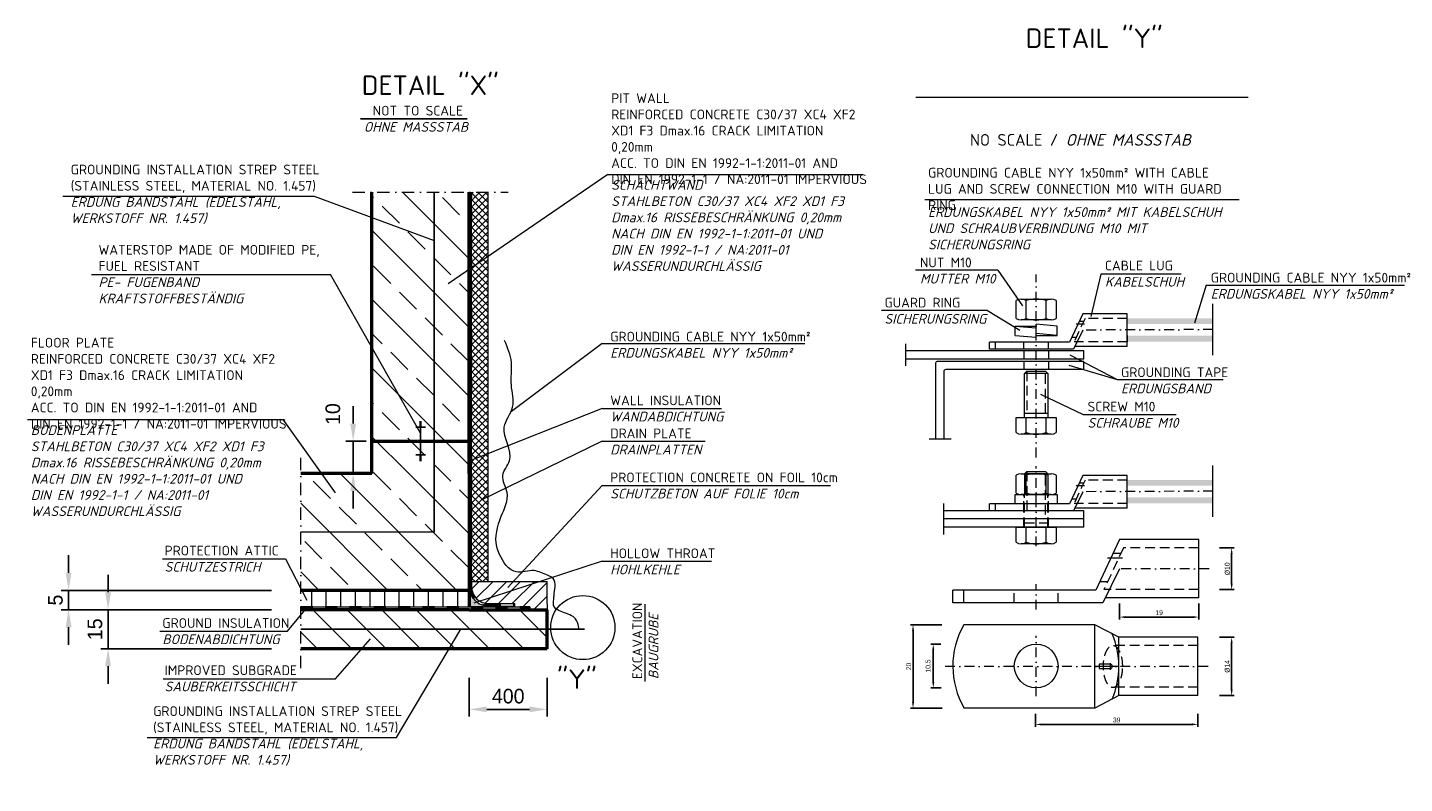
# Model space of a CAD drawing. Header units: millimetres. Extents: x -74592 to 26668, y -531 to 21180.
# Tile 10 of 27: x 2480 to 9552, y 14603 to 18488. Entities that reach past the tile are written whole.
import ezdxf

# ---------------------------------------------------------------- set-up
doc = ezdxf.new("R2010")
doc.units = ezdxf.units.MM
for name, pattern in [('HIDDEN', [0.375, 0.25, -0.125]), ('STRICHPUNKT', [25.4, 12.7, -6.35, 0, -6.35]), ('STRICHPUNKT2', [0.5, 0.25, -0.125, 0, -0.125]), ('VERDECKT2', [0.1875, 0.125, -0.0625]), ('WJF-UNSICHTBAR', [0.25, 0.125, -0.125])]:
    doc.linetypes.add(name, pattern=pattern)
for name, color, linetype, lineweight in [('HO1N2-D50', 4, 'Continuous', 18), ('P------T2', 7, 'Continuous', 18), ('P------T7', 7, 'Continuous', 18), ('P-BS----Bem', 7, 'Continuous', 18), ('P-BSWANF', 7, 'Continuous', 18), ('P-DABDICHTUNG', 7, 'Continuous', 18), ('P-DERDUNG', 7, 'Continuous', 18), ('verz. Bandstahl 30x3_5mm im Beton', 5, 'GRENZE1', 35)]:
    doc.layers.add(name, color=color, linetype=linetype, lineweight=lineweight)
doc.linetypes.add('GRENZE1', pattern='A,6.35,-2.54,[133,ltypeshp.shx,S=2.54,R=0,X=-2.54,Y=0],-2.54,25.4', length=36.83)
doc.dimstyles.new('Kopie von ISO-25', dxfattribs={"dimscale": 20, "dimtxt": 2.5, "dimasz": 3, "dimexe": 1.25, "dimexo": 0.625, "dimgap": 1, "dimtad": 1, "dimtxsty": 'Standard', "dimcen": 2.5, "dimadec": 0, "dimazin": 0, "dimtfac": 1, "dimtmove": 0, "dimatfit": 1, "dimfxl": 0, "dimarcsym": 0})
pattern_1 = [(135, (2312.05, 7007.75), (-176.7767, -176.7767), []), (135, (2312.05, 7184.53), (-176.7767, -176.7767), [125, -62.5])]

# ---------------------------------------------------------------- blocks, each defined once
blk = doc.blocks.new('*D31')
at = {"layer": 'DEFPOINTS', "color": 0, "ltscale": 200, "transparency": 16777216}
for p in [(8088.3, 15534.5), (8495, 15534.5), (8495, 15458.4)]:
    blk.add_point(p, dxfattribs=at)
at = {"layer": 'P-DERDUNG', "color": 0, "lineweight": -2, "ltscale": 200, "transparency": 16777216}
for p, q in [((8088.3, 15528.2), (8088.3, 15445.9)), ((8495, 15528.2), (8495, 15445.9)), ((8118.3, 15458.4), (8465, 15458.4))]:
    blk.add_line(p, q, dxfattribs=at)
at = {"layer": 'P-DERDUNG', "color": 0, "ltscale": 200, "transparency": 16777216}
for points in [[(8118.3, 15463.4), (8118.3, 15453.4), (8088.3, 15458.4)], [(8465, 15463.4), (8465, 15453.4), (8495, 15458.4)]]:
    blk.add_solid(points, dxfattribs=at)
at = {"layer": 'P-DERDUNG', "color": 0, "ltscale": 200, "transparency": 16777216, "insert": (8291.7, 15480.9), "char_height": 25, "attachment_point": 5}
blk.add_mtext('19', dxfattribs=at)
blk = doc.blocks.new('*D32')
at = {"layer": 'DEFPOINTS', "color": 0, "ltscale": 200, "transparency": 16777216}
for p in [(7656.2, 14967.6), (8491.2, 14967.6), (8491.2, 14906.9)]:
    blk.add_point(p, dxfattribs=at)
at = {"layer": 'P-DERDUNG', "color": 0, "lineweight": -2, "ltscale": 200, "transparency": 16777216}
for p, q in [((7656.2, 14961.3), (7656.2, 14894.4)), ((8491.2, 14961.3), (8491.2, 14894.4)), ((7686.2, 14906.9), (8461.2, 14906.9))]:
    blk.add_line(p, q, dxfattribs=at)
at = {"layer": 'P-DERDUNG', "color": 0, "ltscale": 200, "transparency": 16777216}
for points in [[(7686.2, 14911.9), (7686.2, 14901.9), (7656.2, 14906.9)], [(8461.2, 14911.9), (8461.2, 14901.9), (8491.2, 14906.9)]]:
    blk.add_solid(points, dxfattribs=at)
at = {"layer": 'P-DERDUNG', "color": 0, "ltscale": 200, "transparency": 16777216, "insert": (8073.7, 14929.4), "char_height": 25, "attachment_point": 5}
blk.add_mtext('39', dxfattribs=at)
blk = doc.blocks.new('*D33')
at = {"layer": 'DEFPOINTS', "color": 0, "ltscale": 200, "transparency": 16777216}
for p in [(7027.6, 15419), (7181.7, 15419), (7182.8, 14990.8)]:
    blk.add_point(p, dxfattribs=at)
at = {"layer": 'P-DERDUNG', "color": 0, "lineweight": -2, "ltscale": 200, "transparency": 16777216}
for p, q in [((7175.4, 15419), (7015.1, 15419)), ((7027.6, 15020.8), (7027.6, 15389)), ((7176.6, 14990.8), (7015.1, 14990.8))]:
    blk.add_line(p, q, dxfattribs=at)
at = {"layer": 'P-DERDUNG', "color": 0, "ltscale": 200, "transparency": 16777216}
for points in [[(7022.6, 15389), (7032.6, 15389), (7027.6, 15419)], [(7022.6, 15020.8), (7032.6, 15020.8), (7027.6, 14990.8)]]:
    blk.add_solid(points, dxfattribs=at)
at = {"layer": 'P-DERDUNG', "color": 0, "ltscale": 200, "transparency": 16777216, "insert": (7005.1, 15204.9), "char_height": 25, "attachment_point": 5, "rotation": 90}
blk.add_mtext('20', dxfattribs=at)
blk = doc.blocks.new('*D34')
at = {"layer": 'DEFPOINTS', "color": 0, "ltscale": 200, "transparency": 16777216}
for p in [(7131.6, 15319.3), (7176.2, 15319.3), (7178.9, 15094.5)]:
    blk.add_point(p, dxfattribs=at)
at = {"layer": 'P-DERDUNG', "color": 0, "lineweight": -2, "ltscale": 200, "transparency": 16777216}
for p, q in [((7169.9, 15319.3), (7119.1, 15319.3)), ((7131.6, 15124.5), (7131.6, 15289.3)), ((7172.6, 15094.5), (7119.1, 15094.5))]:
    blk.add_line(p, q, dxfattribs=at)
at = {"layer": 'P-DERDUNG', "color": 0, "ltscale": 200, "transparency": 16777216}
for points in [[(7126.6, 15289.3), (7136.6, 15289.3), (7131.6, 15319.3)], [(7126.6, 15124.5), (7136.6, 15124.5), (7131.6, 15094.5)]]:
    blk.add_solid(points, dxfattribs=at)
at = {"layer": 'P-DERDUNG', "color": 0, "ltscale": 200, "transparency": 16777216, "insert": (7107, 15206.9), "char_height": 25, "attachment_point": 5, "rotation": 90}
blk.add_mtext('10,5', dxfattribs=at)
blk = doc.blocks.new('*D35')
at = {"layer": 'DEFPOINTS', "color": 0, "ltscale": 200, "transparency": 16777216}
for p in [(8595.1, 15813.6), (8664.2, 15813.6), (8595.1, 15599.5)]:
    blk.add_point(p, dxfattribs=at)
at = {"layer": 'P-DERDUNG', "color": 0, "lineweight": -2, "ltscale": 200, "transparency": 16777216}
for p, q in [((8601.4, 15813.6), (8676.7, 15813.6)), ((8664.2, 15629.5), (8664.2, 15783.6)), ((8601.4, 15599.5), (8676.7, 15599.5))]:
    blk.add_line(p, q, dxfattribs=at)
at = {"layer": 'P-DERDUNG', "color": 0, "ltscale": 200, "transparency": 16777216}
for points in [[(8659.2, 15783.6), (8669.2, 15783.6), (8664.2, 15813.6)], [(8659.2, 15629.5), (8669.2, 15629.5), (8664.2, 15599.5)]]:
    blk.add_solid(points, dxfattribs=at)
at = {"layer": 'P-DERDUNG', "color": 0, "ltscale": 200, "transparency": 16777216, "insert": (8641.7, 15706.5), "char_height": 25, "attachment_point": 5, "rotation": 90}
blk.add_mtext('Ø10', dxfattribs=at)
blk = doc.blocks.new('*D36')
at = {"layer": 'DEFPOINTS', "color": 0, "ltscale": 200, "transparency": 16777216}
for p in [(8595.1, 15354.7), (8664.2, 15354.7), (8595.1, 15055)]:
    blk.add_point(p, dxfattribs=at)
at = {"layer": 'P-DERDUNG', "color": 0, "lineweight": -2, "ltscale": 200, "transparency": 16777216}
for p, q in [((8601.4, 15354.7), (8676.7, 15354.7)), ((8664.2, 15085), (8664.2, 15324.7)), ((8601.4, 15055), (8676.7, 15055))]:
    blk.add_line(p, q, dxfattribs=at)
at = {"layer": 'P-DERDUNG', "color": 0, "ltscale": 200, "transparency": 16777216}
for points in [[(8659.2, 15324.7), (8669.2, 15324.7), (8664.2, 15354.7)], [(8659.2, 15085), (8669.2, 15085), (8664.2, 15055)]]:
    blk.add_solid(points, dxfattribs=at)
at = {"layer": 'P-DERDUNG', "color": 0, "ltscale": 200, "transparency": 16777216, "insert": (8641.7, 15204.9), "char_height": 25, "attachment_point": 5, "rotation": 90}
blk.add_mtext('Ø14', dxfattribs=at)
blk = doc.blocks.new('*D37')
at = {"layer": 'DEFPOINTS', "color": 0, "transparency": 16777216}
for p in [(4748.4, 15295.8), (5148.4, 15295.8), (5148.4, 14984.3)]:
    blk.add_point(p, dxfattribs=at)
at = {"layer": 'P-BS----Bem', "color": 0, "lineweight": -2, "transparency": 16777216}
for p, q in [((4748.4, 15145.8), (4748.4, 14946.8)), ((5148.4, 15145.8), (5148.4, 14946.8)), ((4838.4, 14984.3), (5058.4, 14984.3))]:
    blk.add_line(p, q, dxfattribs=at)
at = {"layer": 'P-BS----Bem', "color": 0, "transparency": 16777216}
for points in [[(4838.4, 14999.3), (4838.4, 14969.3), (4748.4, 14984.3)], [(5058.4, 14999.3), (5058.4, 14969.3), (5148.4, 14984.3)]]:
    blk.add_solid(points, dxfattribs=at)
at = {"layer": 'P-BS----Bem', "color": 0, "transparency": 16777216, "insert": (4948.4, 15051.8), "char_height": 75, "attachment_point": 5}
blk.add_mtext('400', dxfattribs=at)
blk = doc.blocks.new('*D38')
at = {"layer": 'DEFPOINTS', "color": 0, "transparency": 16777216}
for p in [(2690.5, 15595.8), (3882.5, 15595.8), (3882.5, 15495.8)]:
    blk.add_point(p, dxfattribs=at)
at = {"layer": 'P-BS----Bem', "color": 0, "lineweight": -2, "transparency": 16777216}
for p, q in [((2690.5, 15685.8), (2690.5, 15775.8)), ((3732.5, 15595.8), (2653, 15595.8)), ((2690.5, 15495.8), (2690.5, 15595.8)), ((3732.5, 15495.8), (2653, 15495.8)), ((2690.5, 15405.8), (2690.5, 15315.8))]:
    blk.add_line(p, q, dxfattribs=at)
at = {"layer": 'P-BS----Bem', "color": 0, "transparency": 16777216}
for points in [[(2675.5, 15685.8), (2705.5, 15685.8), (2690.5, 15595.8)], [(2675.5, 15405.8), (2705.5, 15405.8), (2690.5, 15495.8)]]:
    blk.add_solid(points, dxfattribs=at)
at = {"layer": 'P-BS----Bem', "color": 0, "transparency": 16777216, "insert": (2623, 15545.8), "char_height": 75, "attachment_point": 5, "rotation": 90}
blk.add_mtext('5', dxfattribs=at)
blk = doc.blocks.new('*D39')
at = {"layer": 'DEFPOINTS', "color": 0, "transparency": 16777216}
for p in [(2893.4, 15495.8), (3077.7, 15495.8), (3882.5, 15295.8)]:
    blk.add_point(p, dxfattribs=at)
at = {"layer": 'P-BS----Bem', "color": 0, "lineweight": -2, "transparency": 16777216}
for p, q in [((2893.4, 15585.8), (2893.4, 15675.8)), ((2927.7, 15495.8), (2855.9, 15495.8)), ((2893.4, 15295.8), (2893.4, 15495.8)), ((3732.5, 15295.8), (2855.9, 15295.8)), ((2893.4, 15205.8), (2893.4, 15115.8))]:
    blk.add_line(p, q, dxfattribs=at)
at = {"layer": 'P-BS----Bem', "color": 0, "transparency": 16777216}
for points in [[(2878.4, 15585.8), (2908.4, 15585.8), (2893.4, 15495.8)], [(2878.4, 15205.8), (2908.4, 15205.8), (2893.4, 15295.8)]]:
    blk.add_solid(points, dxfattribs=at)
at = {"layer": 'P-BS----Bem', "color": 0, "transparency": 16777216, "insert": (2825.9, 15395.8), "char_height": 75, "attachment_point": 5, "rotation": 90}
blk.add_mtext('15', dxfattribs=at)
blk = doc.blocks.new('*D40')
at = {"layer": 'DEFPOINTS', "color": 0, "transparency": 16777216}
for p in [(4152.1, 16362.8), (4248.4, 16362.8), (4248.4, 16195.8)]:
    blk.add_point(p, dxfattribs=at)
at = {"layer": 'P-BS----Bem', "color": 0, "lineweight": -2, "transparency": 16777216}
for p, q in [((4152.1, 16452.8), (4152.1, 16542.8)), ((4218.4, 16362.8), (4114.6, 16362.8)), ((4152.1, 16195.8), (4152.1, 16362.8)), ((4218.4, 16195.8), (4114.6, 16195.8)), ((4152.1, 16105.8), (4152.1, 16015.8))]:
    blk.add_line(p, q, dxfattribs=at)
at = {"layer": 'P-BS----Bem', "color": 0, "transparency": 16777216}
for points in [[(4137.1, 16452.8), (4167.1, 16452.8), (4152.1, 16362.8)], [(4137.1, 16105.8), (4167.1, 16105.8), (4152.1, 16195.8)]]:
    blk.add_solid(points, dxfattribs=at)
at = {"layer": 'P-BS----Bem', "color": 0, "transparency": 16777216, "insert": (4048, 16501.6), "char_height": 75, "attachment_point": 5, "rotation": 90}
blk.add_mtext('10', dxfattribs=at)

msp = doc.modelspace()

# ---------------------------------------------------------------- hatches: boundary and pattern name
at = {"lineweight": 0}
h = msp.add_hatch(dxfattribs=at)
h.set_pattern_fill('AR-CONC', color=256)
h.set_pattern_definition([(50, (4918.3236, 15563.5495), (7.1726, -0.62752), [0.75, -8.25]), (355, (4918.3236, 15563.5495), (-1.3875, 7.52192), [0.6, -6.6]), (100.4514, (4918.921, 15563.497), (5.7851, 6.8944), [0.6374, -7.01142]), (46.184, (4918.324, 15565.5495), (10.6724, -1.6552), [1.125, -12.375]), (96.6356, (4919.213, 15565.412), (9.3466, 9.7412), [0.9561, -10.51714]), (351.184, (4918.324, 15565.55), (9.3466, 9.7412), [0.9, -9.9]), (21, (4919.3236, 15565.0495), (5.96907, -4.02619), [0.75, -8.25]), (326, (4919.3236, 15565.0495), (2.43315, 7.2515), [0.6, -6.6]), (71.4514, (4919.821, 15564.714), (8.40222, 3.2253), [0.6374, -7.01142]), (37.5, (4918.3236, 15563.5495), (0.1216, 3.32894), [0, -6.52, 0, -6.7, 0, -6.625]), (7.5, (4918.3236, 15563.5495), (2.630695, 3.94412), [0, -3.82, 0, -6.37, 0, -2.525]), (327.5, (4916.0936, 15563.5495), (5.338224, -0.22555), [0, -2.5, 0, -7.8, 0, -10.35]), (317.5, (4915.0936, 15563.5495), (5.83186, 1.00105), [0, -3.25, 0, -5.18, 0, -7.35])])
edge = h.paths.add_edge_path()
edge.add_line((4902.04207, 15511.84962), (4848.39184, 15515.24945))
edge.add_arc((4848.39184, 15615.24945), 100, 180, 270, ccw=False)
edge.add_line((4748.39184, 15615.24945), (4748.39184, 15511.84962))
edge.add_line((4748.39184, 15511.84962), (4902.04207, 15511.84962))
at = {"layer": 'P-BSWANF', "lineweight": 5}
h = msp.add_hatch(dxfattribs=at)
h.set_pattern_fill('ANSI33', scale=1000, angle=90, style=0)
h.set_pattern_definition(pattern_1)
h.paths.add_polyline_path([(4748.39184, 17642.37716), (4248.39184, 17642.37716), (4248.39184, 16195.84962), (4748.39184, 16195.84962)])
h = msp.add_hatch(dxfattribs=at)
h.set_pattern_fill('ANSI33', scale=1000, angle=90, style=0)
h.set_pattern_definition(pattern_1)
h.paths.add_polyline_path([(3882.49412, 16195.84962), (3882.49412, 15595.84962), (4748.39184, 15595.84962), (4748.39184, 16195.84962)])
at = {"layer": 'P-DABDICHTUNG', "lineweight": 5}
h = msp.add_hatch(dxfattribs=at)
h.set_pattern_fill('ANSI37', scale=200, style=0)
h.set_pattern_definition([(45, (-3351.51, 14790.938), (-17.67767, 17.67767), []), (135, (-3351.51, 14790.938), (-17.67767, -17.67767), [])])
h.paths.add_polyline_path([(4844.53984, 17642.37716), (4760.53984, 17642.37716), (4760.53984, 16266.04857), (4844.53984, 16299.32233)])
h.paths.add_polyline_path([(4844.53984, 16299.32233), (4760.53984, 16266.04857), (4760.53984, 15641.19891), (4844.53984, 15641.19891)])
h = msp.add_hatch(dxfattribs=at)
h.set_pattern_fill('ANSI31', scale=400, style=0)
h.set_pattern_definition([(45, (-10461.086, 13815.283), (-35.35534, 35.35534), [])])
edge = h.paths.add_edge_path()
edge.add_arc((4848.39184, 15615.24945), 87.852, 180, 270.164269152)
edge.add_line((4848.64372, 15527.39781), (4982.53089, 15527.39781))
edge.add_line((4982.53089, 15527.39781), (4982.53089, 15511.84962))
edge.add_line((4982.53089, 15511.84962), (5059.8805, 15511.84962))
edge.add_line((5059.8805, 15511.84962), (5059.8805, 15495.84962))
edge.add_line((5059.8805, 15495.84962), (5148.39184, 15495.84962))
edge.add_line((5148.39184, 15495.84962), (5148.39184, 15641.19891))
edge.add_line((5148.39184, 15641.19891), (4760.53984, 15641.19891))
edge.add_line((4760.53984, 15641.19891), (4760.53984, 15615.24945))
h = msp.add_hatch(dxfattribs=at)
h.set_pattern_fill('ANSI31', scale=600, angle=45, style=0)
h.set_pattern_definition([(90, (-10461.086, 13815.28), (-75, 1e-14), [])])
h.paths.add_polyline_path([(3882.49412, 15595.84962), (3882.49412, 15511.84962), (4748.39184, 15511.84962), (4748.39184, 15595.84962)])
h = msp.add_hatch(dxfattribs=at)
h.set_pattern_fill('ANSI31', scale=1000, angle=90, style=0)
h.set_pattern_definition([(135, (-10461.09, 13815.28), (-88.3883, -88.3883), [])])
h.paths.add_polyline_path([(3882.49412, 15405.84962), (3882.49412, 15385.84962), (4648.39184, 15385.84962), (4648.39184, 15405.84962)], flags=16)
h.paths.add_polyline_path([(4648.39184, 15405.84962), (4648.39184, 15385.84962), (3882.49412, 15385.84962), (3882.49412, 15295.84962), (5148.39184, 15295.84962), (5148.39184, 15495.84962), (4748.39184, 15495.84962), (3882.49412, 15495.84962), (3882.49412, 15405.84962)])
at = {"layer": 'P-DABDICHTUNG'}
h = msp.add_hatch(dxfattribs=at)
h.set_pattern_fill('PLAST', scale=6, angle=90, style=0)
h.set_pattern_definition([(90, (-9903.9296, 14212.2822), (-1.5, 9e-17), []), (90, (-9904.1171, 14212.2822), (-1.5, 9e-17), []), (90, (-9904.3046, 14212.2822), (-1.5, 9e-17), [])])
h.paths.add_polyline_path([(4982.53089, 15511.84962), (4982.53089, 15515.24945), (4923.02378, 15515.24945), (4923.02378, 15511.84962)])
at = {"layer": 'P-DERDUNG', "ltscale": 200}
h = msp.add_hatch(color=254, dxfattribs=at)
h.paths.add_polyline_path([(8128.0815, 16993.19115), (8128.0815, 16964.59992), (8568.23754, 16964.59992), (8568.23754, 16993.19115)])
h.paths.add_polyline_path([(8568.23754, 16873.19115), (8568.23754, 16904.59992), (8128.0815, 16904.59992), (8128.0815, 16873.19115)])
h = msp.add_hatch(color=254, dxfattribs=at)
h.paths.add_polyline_path([(8128.0815, 16162.66122), (8128.0815, 16134.06999), (8568.23754, 16134.06999), (8568.23754, 16162.66122)])
h.paths.add_polyline_path([(8568.23754, 16042.66122), (8568.23754, 16074.06999), (8128.0815, 16074.06999), (8128.0815, 16042.66122)])

# ---------------------------------------------------------------- linework, layer by layer
for p, q in [((4473.39184, 16434.33964), (4523.39184, 16434.33964)), ((4493.39184, 16462.49888), (4503.39184, 16462.49888)), ((4493.39184, 16458.97898), (4503.39184, 16458.97898)), ((4493.39184, 16455.45907), (4503.39184, 16455.45907)), ((4493.39184, 16451.93917), (4503.39184, 16451.93917)), ((4493.39184, 16448.41926), (4503.39184, 16448.41926)), ((4493.39184, 16444.89936), (4503.39184, 16444.89936)), ((4493.39184, 16441.37945), (4503.39184, 16441.37945)), ((4493.39184, 16437.85955), (4503.39184, 16437.85955)), ((4498.39184, 16462.8456), (4498.39184, 16362.8456)), ((4498.39184, 16362.8456), (4498.39184, 16262.8456)), ((4473.39184, 16291.35156), (4523.39184, 16291.35156)), ((4493.39184, 16287.83166), (4503.39184, 16287.83166)), ((4493.39184, 16284.31175), (4503.39184, 16284.31175)), ((4493.39184, 16280.79185), (4503.39184, 16280.79185)), ((4493.39184, 16277.27194), (4503.39184, 16277.27194)), ((4493.39184, 16273.75204), (4503.39184, 16273.75204)), ((4493.39184, 16270.23213), (4503.39184, 16270.23213)), ((4493.39184, 16266.71223), (4503.39184, 16266.71223)), ((4493.39184, 16263.19232), (4503.39184, 16263.19232))]:
    msp.add_line(p, q)
at = {"layer": 'HO1N2-D50', "color": 0}
msp.add_spline([(5310.90288, 15395.84962), (5309.90991, 15410.35974), (5294.28635, 15448.64301), (5228.37083, 15484.31605), (5181.04383, 15519.98909), (5182.78599, 15548.70153), (5183.74543, 15567.84317), (5179.30167, 15656.81562), (5157.52447, 15670.20139), (5149.68472, 15673.17598), (5081.80414, 15696.97288), (4991.14708, 15690.28002), (4902.29639, 15783.86282), (4889.23007, 15821.27604), (4913.05521, 15976.23535), (4942.52296, 16097.90151), (4921.00269, 16186.8114), (4955.21937, 16261.68286), (4928.17609, 16434.82314), (4971.2167, 16537.77144), (4964.58918, 16650.07864), (4964.76827, 16767.06532), (4929.66112, 16879.37255)], degree=3, dxfattribs=at)
at = {"layer": 'P------T7', "color": 7, "linetype": 'Continuous', "lineweight": 25}
msp.add_line((4189.56802, 18019.071), (4736.82975, 18019.071), dxfattribs=at)
at = {"layer": 'P-DABDICHTUNG', "color": 7}
for p, q in [((5460.48277, 17733.04308), (4639.53901, 17171.60534)), ((5460.48277, 17733.04308), (6771.15111, 17733.04308)), ((2660.7845, 17621.86976), (3951.88181, 17621.86976)), ((3951.88181, 17621.86976), (4567.40695, 17393.12127)), ((4760.53984, 15615.24945), (4760.53984, 17642.37716)), ((4844.53984, 17642.37716), (4844.53984, 15641.19891)), ((2808.35654, 17218.6447), (4036.03495, 17218.6447)), ((4498.39184, 16403.9714), (4036.03495, 17218.6447)), ((5431.69462, 16864.79009), (4964.76827, 16514.53907)), ((5431.69462, 16864.79009), (6471.41091, 16864.79009)), ((5431.69462, 16530.37798), (4764.39184, 16266.04857)), ((5431.69462, 16530.37798), (6044.57727, 16530.37798)), ((2479.55112, 16473.15552), (3790.21947, 16473.15552)), ((3790.21947, 16473.15552), (4060.38652, 16097.73159)), ((5431.69462, 16362.46587), (4813.40702, 16060.34745)), ((5431.69462, 16362.46587), (5960.81692, 16362.46587)), ((5431.69462, 16134.59857), (4945.87126, 15610.15319)), ((5431.69462, 16134.59857), (6603.64651, 16134.59857)), ((3172.91628, 15757.33988), (3804.37738, 15757.33988)), ((3804.37738, 15757.33988), (3913.81593, 15544.70664)), ((4753.33393, 15726.01137), (4748.39184, 15744.72661)), ((5431.69462, 15746.23091), (4771.31264, 15530.58835)), ((5431.69462, 15746.23091), (5992.3005, 15746.23091)), ((4760.53984, 15641.19891), (5148.39184, 15641.19891)), ((5148.39184, 15527.39781), (5148.39184, 15641.19891)), ((3815.19615, 15385.65718), (3913.81593, 15505.84962)), ((4848.39184, 15515.24945), (4902.04207, 15511.84962)), ((4848.64372, 15527.39781), (4982.53089, 15527.39781)), ((4898.39184, 15515.24945), (4982.53089, 15515.24945)), ((4923.02378, 15515.24945), (4923.02378, 15511.84962)), ((4982.53089, 15511.84962), (4982.53089, 15527.39781)), ((5059.8805, 15511.84962), (5059.8805, 15495.84962)), ((5148.39184, 15527.27228), (5148.39184, 15495.84962)), ((5651.13592, 15127.36356), (5651.13592, 15525.15477)), ((3158.38311, 15385.65718), (3815.19615, 15385.65718)), ((4061.35597, 15141.92159), (4240.53631, 15347.2019)), ((4375.32663, 14838.80112), (4704.40876, 15397.00359)), ((3175.5238, 15141.92159), (4061.35597, 15141.92159)), ((3093.5085, 14838.80112), (4375.32663, 14838.80112))]:
    msp.add_line(p, q, dxfattribs=at)
at = {"layer": 'P-DABDICHTUNG', "color": 7, "linetype": 'STRICHPUNKT', "ltscale": 5}
for p, q in [((4148.39184, 17642.37716), (4948.39184, 17642.37716)), ((3882.49412, 15195.84962), (3882.49412, 16295.84962))]:
    msp.add_line(p, q, dxfattribs=at)
at = {"layer": 'P-DABDICHTUNG', "color": 7, "lineweight": 50}
for p, q in [((4248.39184, 16195.84962), (4248.39184, 17642.37716)), ((4748.39184, 16195.84962), (4748.39184, 17642.37716)), ((4248.39184, 16362.8456), (4748.39184, 16362.8456)), ((4248.39184, 16195.84962), (3882.49412, 16195.84962)), ((4748.39184, 16195.84962), (4748.39184, 15511.84962)), ((4748.39184, 15595.84962), (3882.49412, 15595.84962)), ((4748.39184, 15495.84962), (3882.49412, 15495.84962)), ((4748.39184, 15495.84962), (5148.39184, 15495.84962)), ((5148.39184, 15295.84962), (5148.39184, 15495.84962)), ((5148.39184, 15295.84962), (3882.49412, 15295.84962))]:
    msp.add_line(p, q, dxfattribs=at)
at = {"layer": 'P-DABDICHTUNG', "color": 7, "linetype": 'WJF-UNSICHTBAR', "lineweight": 53, "ltscale": 500}
for p, q in [((4754.46584, 15615.24945), (4754.46584, 17642.37716)), ((3882.49412, 15505.84962), (5059.8805, 15505.84962)), ((4848.39123, 15521.32345), (4982.53089, 15521.32232))]:
    msp.add_line(p, q, dxfattribs=at)
at = {"layer": 'P-DABDICHTUNG', "color": 7, "ltscale": 200}
msp.add_line((8533.71096, 17164.15196), (9551.71293, 17164.15196), dxfattribs=at)
at = {"layer": 'P-DABDICHTUNG', "color": 7, "lineweight": 18}
msp.add_line((3882.49412, 15511.84962), (5059.8805, 15511.84962), dxfattribs=at)
at = {"layer": 'P-DABDICHTUNG', "color": 7}
msp.add_lwpolyline([(4748.39184, 15665.24945), (4748.39184, 15615.24945, 0.4142135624), (4848.39184, 15515.24945), (4898.39184, 15515.24945)], format="xyb", dxfattribs=at)
at = {"layer": 'P-DABDICHTUNG', "color": 7, "ltscale": 100}
msp.add_circle((5331.82423, 15404.40066), 164.77699, dxfattribs=at)
at = {"layer": 'P-DABDICHTUNG', "color": 7, "linetype": 'WJF-UNSICHTBAR', "lineweight": 53, "ltscale": 500}
msp.add_arc((4848.39184, 15615.24945), 93.926, 180, 269.999938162, dxfattribs=at)
at = {"layer": 'P-DABDICHTUNG', "color": 7}
msp.add_arc((4848.39184, 15615.24945), 87.852, 180, 270.164269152, dxfattribs=at)
at = {"layer": 'P-DERDUNG', "color": 7}
for p, q in [((7041.4662, 18130.08462), (8749.28704, 18130.08462)), ((7088.07222, 17603.45482), (8702.7632, 17603.45482))]:
    msp.add_line(p, q, dxfattribs=at)
at = {"layer": 'P-DERDUNG', "color": 7, "ltscale": 200}
for p, q in [((7463.97284, 17240.62983), (7040.85428, 17240.62983)), ((7463.97284, 17240.62983), (7589.3517, 17057.65658)), ((7992.42293, 17221.25354), (7941.03179, 17003.58488)), ((8405.43936, 17221.25354), (7992.42293, 17221.25354)), ((8533.71096, 17164.15196), (8472.59263, 16968.41003)), ((7583.01235, 17092.32404), (7737.15098, 17092.32404)), ((7608.70212, 16993.12237), (7608.70212, 17085.20448)), ((7711.4612, 16993.12237), (7711.4612, 17085.2021)), ((8568.23754, 16803.66074), (8568.23754, 17068.35665)), ((7409.70342, 17033.53505), (6865.8615, 17033.53505)), ((7409.70342, 17033.53505), (7576.0418, 16931.96816)), ((7737.15098, 16986.00517), (7583.01235, 16986.00517)), ((7900.0815, 17017.19115), (7831.54987, 16871.31785)), ((8128.0815, 17017.19115), (7900.0815, 17017.19115)), ((8128.0815, 16849.19115), (8128.0815, 17017.19115)), ((8128.0815, 16964.59992), (8128.0815, 16993.19115)), ((7551.4815, 16954.13678), (7660.0815, 16944.63551)), ((7551.4815, 16954.13678), (7660.0815, 16954.13678)), ((7551.4815, 16906.13678), (7551.4815, 16954.13678)), ((7551.4815, 16906.13678), (7660.0815, 16896.63551)), ((7660.0815, 16896.63551), (7660.0815, 16963.63804)), ((7768.6815, 16954.13678), (7660.0815, 16963.63804)), ((7768.6815, 16906.13678), (7660.0815, 16915.63804)), ((7660.0815, 16906.13678), (7768.6815, 16906.13678)), ((7768.6815, 16906.13678), (7768.6815, 16954.13678)), ((7900.0815, 16933.19115), (7851.56236, 16835.31785)), ((8128.0815, 16904.59992), (8128.0815, 16873.19115)), ((6989.94753, 16749.72072), (6989.94753, 16862.34301)), ((7831.54987, 16871.31785), (7420.0815, 16871.31785)), ((7420.0815, 16835.31785), (7420.0815, 16871.31785)), ((7851.56236, 16835.31785), (7420.0815, 16835.31785)), ((7451.58708, 16835.31785), (7451.58708, 16871.31785)), ((8128.0815, 16849.19115), (7858.43983, 16849.19115)), ((7905.18488, 16825.84836), (6989.94753, 16825.84836)), ((7905.18488, 16783.84836), (6989.94753, 16783.84836)), ((7143.64557, 16762.44901), (7143.64557, 16373.20006)), ((7905.18488, 16772.44901), (7153.64557, 16772.44901)), ((8078.23393, 16677.64824), (7835.30491, 16804.9475)), ((7905.18488, 16783.84836), (7905.18488, 16825.84836)), ((7905.18488, 16730.44901), (7905.18488, 16772.44901)), ((7185.64557, 16720.44901), (7185.64557, 16373.20006)), ((7905.18488, 16730.44901), (7195.64557, 16730.44901)), ((7600.8662, 16709.52065), (7612.70926, 16721.36371)), ((7600.8662, 16484.50252), (7600.8662, 16709.52065)), ((7719.2968, 16709.52065), (7600.8662, 16709.52065)), ((7612.70926, 16721.36371), (7707.45374, 16721.36371)), ((7719.2968, 16709.52065), (7707.45374, 16721.36371)), ((7719.2968, 16709.52065), (7719.2968, 16484.50252)), ((8078.23393, 16677.64824), (7829.40721, 16750.44716)), ((8620.0507, 16677.64824), (8078.23393, 16677.64824)), ((7902.97177, 16498.01507), (7683.78946, 16602.80691)), ((7600.8662, 16506.8228), (7719.2968, 16506.8228)), ((7608.80105, 16406.57519), (7608.80105, 16484.50252)), ((7711.36195, 16406.57519), (7711.36195, 16484.50252)), ((8378.93915, 16498.01507), (7902.97177, 16498.01507)), ((7223.81003, 16373.20006), (7111.18775, 16373.20006)), ((7737.00217, 16398.28505), (7583.16083, 16398.28505)), ((7612.70925, 16206.9487), (7707.45374, 16206.9487)), ((7719.29679, 16195.10564), (7707.45373, 16206.9487)), ((8568.23754, 15973.1308), (8568.23754, 16237.82671)), ((7583.01235, 16195.10678), (7737.15098, 16195.10678)), ((7600.8662, 16195.10678), (7600.8662, 16088.78791)), ((7608.70212, 16095.90511), (7608.70212, 16187.98722)), ((7711.4612, 16095.90511), (7711.4612, 16187.98484)), ((7719.2968, 16195.10678), (7719.2968, 16088.78791)), ((7900.0815, 16186.66122), (7831.54987, 16040.78791)), ((8128.0815, 16186.66122), (7900.0815, 16186.66122)), ((8128.0815, 16018.66122), (8128.0815, 16186.66122)), ((7737.15098, 16088.78791), (7583.01235, 16088.78791)), ((7660.0815, 16040.78791), (7660.0815, 16088.78791)), ((7900.0815, 16102.66122), (7851.56236, 16004.78791)), ((7185.64557, 15883.59622), (7185.64557, 16041.28256)), ((7905.18488, 16004.78791), (7185.64557, 16004.78791)), ((7420.0815, 16004.78791), (7420.0815, 16040.78791)), ((7831.54987, 16040.78791), (7420.0815, 16040.78791)), ((7851.56236, 16004.78791), (7420.0815, 16004.78791)), ((7451.58708, 16004.78791), (7451.58708, 16040.78791)), ((8128.0815, 16018.66122), (7858.43983, 16018.66122)), ((7905.18488, 15962.78791), (7905.18488, 16004.78791)), ((7905.18488, 15962.78791), (7185.64557, 15962.78791)), ((7905.18488, 15962.78791), (7185.64557, 15962.78791)), ((7905.18488, 15920.78791), (7185.64557, 15920.78791)), ((7608.80106, 15842.86025), (7608.80106, 15920.78758)), ((7711.36195, 15842.86025), (7711.36195, 15920.78758)), ((7905.18488, 15920.78791), (7905.18488, 15962.78791)), ((8088.26597, 15856.40481), (7965.99857, 15596.15196)), ((8495.04122, 15856.40481), (8088.26597, 15856.40481)), ((8495.04122, 15556.67568), (8495.04122, 15856.40481)), ((7737.00217, 15834.57044), (7583.16083, 15834.57044)), ((8088.26597, 15706.54024), (8001.70288, 15531.92429)), ((7965.99857, 15596.15196), (7231.89702, 15596.15196)), ((7231.89702, 15531.92429), (7231.89702, 15596.15196)), ((7288.1062, 15531.92429), (7288.1062, 15596.15196)), ((8001.70288, 15531.92429), (7231.89702, 15531.92429)), ((8495.04122, 15556.67568), (8013.97299, 15556.67568)), ((7962.16075, 15418.96637), (7288.1062, 15418.96637)), ((7962.16075, 14990.7819), (7962.16075, 15418.96637)), ((8084.42816, 15354.7387), (7962.16075, 15418.96637)), ((8491.20341, 15354.7387), (8084.42816, 15354.7387)), ((8084.42816, 15055.00957), (8084.42816, 15354.7387)), ((8491.20341, 15055.00957), (8491.20341, 15354.7387)), ((7983.51858, 15215.97363), (7983.51858, 15193.77464)), ((8040.88466, 15215.97363), (7983.51858, 15215.97363)), ((8084.42816, 15204.87413), (7962.16075, 15204.87413)), ((7983.51858, 15193.77464), (8040.88466, 15193.77464)), ((8084.42816, 15055.00957), (7962.16075, 14990.7819)), ((8491.20341, 15055.00957), (8084.42816, 15055.00957)), ((7962.16075, 14990.7819), (7290.43415, 14990.7819))]:
    msp.add_line(p, q, dxfattribs=at)
at = {"layer": 'P-DERDUNG', "color": 7, "linetype": 'STRICHPUNKT2', "ltscale": 200}
for p, q in [((7660.0815, 16279.18142), (7660.0815, 17218.47666)), ((8568.23754, 16936.00869), (7883.1188, 16933.19115)), ((7660.0815, 15822.24823), (7660.0815, 16233.18373)), ((8568.23754, 16105.47875), (7883.1188, 16102.66122)), ((8547.80302, 15706.54024), (8058.00279, 15706.54024)), ((7660.0815, 15497.43174), (7660.0815, 15627.63132)), ((7660.0815, 15052.13368), (7660.0815, 15361.64663)), ((8543.9652, 15204.87413), (7157.37254, 15204.87413))]:
    msp.add_line(p, q, dxfattribs=at)
at = {"layer": 'P-DERDUNG', "color": 7, "linetype": 'HIDDEN', "ltscale": 200}
for p, q in [((7911.38235, 16993.19115), (7854.85525, 16873.19115)), ((7881.89644, 16978.48326), (7904.45407, 16978.48326)), ((8128.0815, 16993.19115), (7911.38235, 16993.19115)), ((7597.0815, 16835.31785), (7597.0815, 16871.31785)), ((7723.0815, 16835.31785), (7723.0815, 16871.31785)), ((7843.52107, 16896.79919), (7865.97603, 16896.79919)), ((8128.0815, 16873.19115), (7854.85525, 16873.19115)), ((7597.0815, 16825.84836), (7597.0815, 16783.84836)), ((7597.0815, 16772.44901), (7597.0815, 16730.44901)), ((7723.0815, 16825.84836), (7723.0815, 16783.84836)), ((7723.0815, 16772.44901), (7723.0815, 16730.44901)), ((7612.70926, 16721.36371), (7612.70926, 16506.8228)), ((7707.45374, 16506.8228), (7707.45374, 16721.36371)), ((7600.86619, 16195.10564), (7612.70925, 16206.9487)), ((7612.70926, 16206.9487), (7612.70926, 15985.10819)), ((7707.45374, 15985.10819), (7707.45374, 16206.9487)), ((7719.29679, 16195.10564), (7600.86619, 16195.10564)), ((7911.38235, 16162.66122), (7854.85525, 16042.66122)), ((7881.89644, 16147.95332), (7904.45407, 16147.95332)), ((8128.0815, 16162.66122), (7911.38235, 16162.66122)), ((7597.0815, 16004.78791), (7597.0815, 16088.78791)), ((7600.8662, 15920.78791), (7600.8662, 16088.78791)), ((7719.2968, 15920.78791), (7719.2968, 16088.78791)), ((7723.0815, 16004.78791), (7723.0815, 16088.78791)), ((7843.52107, 16066.26925), (7865.97603, 16066.26925)), ((7597.0815, 15920.78791), (7597.0815, 16004.78791)), ((7723.0815, 15920.78791), (7723.0815, 16004.78791)), ((8128.0815, 16042.66122), (7854.85525, 16042.66122)), ((7600.8662, 15943.10819), (7719.2968, 15943.10819)), ((8108.42785, 15813.58636), (8007.57773, 15599.49413)), ((8055.82197, 15787.34598), (8096.06708, 15787.34598)), ((8495.04122, 15813.58636), (8108.42785, 15813.58636)), ((7987.35639, 15641.61327), (8027.41834, 15641.61327)), ((7547.68307, 15531.92429), (7547.68307, 15596.15196)), ((7772.47992, 15531.92429), (7772.47992, 15596.15196)), ((8495.04122, 15599.49413), (8007.57773, 15599.49413)), ((8491.20341, 15311.92025), (8054.16497, 15311.92025)), ((8491.20341, 15097.82802), (8049.80939, 15098.2281))]:
    msp.add_line(p, q, dxfattribs=at)
at = {"layer": 'P-DERDUNG', "color": 7, "linetype": 'STRICHPUNKT', "ltscale": 200}
for p, q in [((7865.1256, 16965.24081), (7908.14522, 16965.24081)), ((7865.1256, 16134.71087), (7908.14522, 16134.71087)), ((8025.90108, 15763.72009), (8102.65248, 15763.72009)), ((8040.88466, 15222.39846), (8040.88466, 15188.18889))]:
    msp.add_line(p, q, dxfattribs=at)
at = {"layer": 'P-DERDUNG', "color": 7, "ltscale": 200}
for points in [[(7557.32258, 16993.12237), (7557.32258, 17085.20448)], [(7762.84075, 17085.20448), (7762.84075, 16993.12237)], [(7557.5206, 16406.57519), (7557.5206, 16484.50252), (7762.64239, 16484.50252), (7762.64239, 16406.57519)], [(7557.32258, 16095.90511), (7557.32258, 16187.98722)], [(7762.84075, 16187.98722), (7762.84075, 16095.90511)], [(7557.5206, 15842.86058), (7557.5206, 15920.78791), (7762.64239, 15920.78791), (7762.64239, 15842.86058)]]:
    msp.add_lwpolyline(points, dxfattribs=at)
msp.add_lwpolyline([(7551.4815, 16088.78791), (7768.6815, 16088.78791), (7768.6815, 16040.78791), (7551.4815, 16040.78791)], close=True, dxfattribs=at)
msp.add_circle((7660.0815, 15206.89016), 112.39842, dxfattribs=at)
for centre, radius, start, end in [((7583.01235, 17042.4135), 49.90847, 59.0201, 120.97992), ((7660.08166, 16903.36836), 188.95454, 74.2218, 105.77825), ((7737.15098, 17042.4135), 49.90847, 59.0201, 120.97991), ((7583.01235, 17035.91334), 49.90847, 239.0201, 300.9799), ((7660.08166, 17174.95848), 188.95454, 254.2217, 285.7782), ((7737.15098, 17035.91334), 49.90847, 239.0201, 300.9799), ((7583.16083, 16442.08068), 43.79611, 234.1655, 305.8345), ((7660.0815, 16561.03474), 162.74856, 251.6338, 288.3662), ((7737.00217, 16442.08068), 43.79594, 234.1654, 305.8346), ((7583.01235, 16145.19624), 49.90847, 59.0201, 120.97992), ((7660.08166, 16006.1511), 188.95454, 74.2218, 105.77825), ((7737.15098, 16145.19624), 49.90847, 59.0201, 120.97991), ((7583.01235, 16138.69608), 49.90847, 239.0201, 300.9799), ((7660.08166, 16277.74122), 188.95454, 254.2217, 285.7782), ((7737.15098, 16138.69608), 49.90847, 239.0201, 300.9799), ((7583.16083, 15878.36608), 43.79611, 234.1655, 305.8345), ((7660.0815, 15997.32013), 162.74856, 251.6338, 288.3662), ((7737.00217, 15878.36608), 43.79594, 234.1654, 305.8346), ((7660.0815, 15206.89016), 428.18447, 150.311013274, 210.311991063), ((7656.24368, 15204.87413), 428.18447, 336.917573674, 23.082426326), ((8040.88466, 15204.87413), 11.0995, 270, 90)]:
    msp.add_arc(centre, radius, start, end, dxfattribs=at)
at = {"layer": 'P-DERDUNG', "color": 7, "ltscale": 50}
for centre in [(7153.64557, 16762.44901), (7195.64557, 16720.44901)]:
    msp.add_arc(centre, 10, 90, 180, dxfattribs=at)
at = {"layer": 'P-DERDUNG', "color": 7, "linetype": 'HIDDEN', "ltscale": 200, "extrusion": (0, 0, -1)}
msp.add_ellipse((8054.16497, 15204.87413), major_axis=(0, -107.04612), ratio=0.4710592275, start_param=-1.5707963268, end_param=4.7123889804, dxfattribs=at)
at = {"layer": 'verz. Bandstahl 30x3_5mm im Beton', "color": 0, "lineweight": -3, "ltscale": 5}
for p, q in [((4567.40695, 15894.73471), (4567.40695, 17641.26225)), ((4567.40695, 15894.73471), (3882.49412, 15895.84962)), ((5339.69175, 15395.84962), (3882.49412, 15395.84962))]:
    msp.add_line(p, q, dxfattribs=at)

# ---------------------------------------------------------------- texts
at = {"layer": 'P------T2', "color": 7, "char_height": 50, "attachment_point": 1}
for s, insert, width in [('{\\fISOCPEUR|b0|i0|c0|p34;PIT WALL\\PREINFORCED CONCRETE C30/37 XC4 XF2 XD1 F3 Dmax.16 CRACK LIMITATION 0,20mm\\PACC. TO DIN EN 1992-1-1:2011-01 AND\\PDIN EN 1992-1-1 / NA:2011-01 IMPERVIOUS}', (5477.34275, 18149.83182), 1318.2500754), ('\\pi56.37;{\\fISOCPEUR|b0|i0|c0|p34;NOT TO SCALE\\P\\pi10.367;\\fISOCPEUR|b0|i1|c0|p34;OHNE MASSSTAB}', (4196.42049, 18085.63767), 552.7408687), ('{\\fISOCPEUR|b0|i0|c0|p34;\\C256;GROUNDING INSTALLATION STREP STEEL (STAINLESS STEEL, MATERIAL NO. 1.457)\\Ftxt|c0;\\P\\fISOCPEUR|b0|i1|c0|p34;ERDUNG BANDSTAHL (EDELSTAHL, WERKSTOFF NR. 1.457)}', (2701.34071, 17783.22388), 1279.3578589), ('{\\fISOCPEUR|b0|i0|c0|p34;GROUNDING CABLE NYY 1x50mm² WITH CABLE LUG AND SCREW CONNECTION M10 WITH GUARD RING}', (7105.02038, 17766.9202), 1553.2288747), ('{\\fISOCPEUR|b0|i1|c0|p34;SCHACHTWAND\\PSTAHLBETON C30/37 XC4 XF2 XD1 F3\\PDmax.16 RISSEBESCHRÄNKUNG 0,20mm\\PNACH DIN EN 1992-1-1:2011-01 UND\\PDIN EN 1992-1-1 / NA:2011-01\\PWASSERUNDURCHLÄSSIG}', (5477.34275, 17704.05971), 1320.7045955), ('{\\fISOCPEUR|b0|i1|c0|p34;ERDUNGSKABEL NYY 1x50mm² MIT KABELSCHUH UND SCHRAUBVERBINDUNG M10 MIT SICHERUNGSRING}', (7105.02038, 17564.70572), 1661.6192113), ('{\\fISOCPEUR|b0|i0|c0|p34;\\C256;WATERSTOP MADE OF MODIFIED PE,\\PFUEL RESISTANT\\P\\fISOCPEUR|b0|i1|c0|p34;PE- FUGENBAND\\PKRAFTSTOFFBESTÄNDIG}', (2844.0943, 17370.87113), 1320.7045955), ('{\\fISOCPEUR|b0|i0|c0|p34;NUT M10 \\fISOCPEUR|b0|i1|c0|p34;MUTTER M10}', (7063.43396, 17305.6195), 420.5812227), ('{\\fISOCPEUR|b0|i0|c0|p34;CABLE LUG \\fISOCPEUR|b0|i1|c0|p34;KABELSCHUH}', (8013.45813, 17289.85388), 432.9826838), ('{\\fISOCPEUR|b0|i0|c0|p34;GROUNDING CABLE NYY 1x50mm²\\P\\fISOCPEUR|b0|i1|c0|p34;ERDUNGSKABEL NYY 1x50mm²}', (8556.63034, 17227.59827), 1060.1917828), ('{\\fISOCPEUR|b0|i0|c0|p34;GUARD RING \\fISOCPEUR|b0|i1|c0|p34;SICHERUNGSRING}', (6880.91471, 17099.41006), 504.2669028), ('{\\fISOCPEUR|b0|i0|c0|p34;GROUNDING CABLE NYY 1x50mm²}\\P{\\fISOCPEUR|b0|i1|c0|p34;ERDUNGSKABEL NYY 1x50mm²}', (5472.3415, 16924.55316), 1017.4484708), ('{\\fISOCPEUR|b0|i0|c0|p34;FLOOR PLATE\\PREINFORCED CONCRETE C30/37 XC4 XF2 XD1 F3 Dmax.16 CRACK LIMITATION 0,20mm\\PACC. TO DIN EN 1992-1-1:2011-01 AND\\PDIN EN 1992-1-1 / NA:2011-01 IMPERVIOUS}', (2496.4111, 16893.53411), 1320.7045955), ('{\\fISOCPEUR|b0|i0|c0|p34;GROUNDING TAPE \\fISOCPEUR|b0|i1|c0|p34;ERDUNGSBAND}', (8095.84296, 16741.35697), 610.5517553), ('{\\fISOCPEUR|b0|i0|c0|p34;WALL INSULATION\\P\\fISOCPEUR|b0|i1|c0|p34;WANDABDICHTUNG}', (5472.3415, 16596.94465), 1375.9837208), ('{\\fISOCPEUR|b0|i0|c0|p34;SCREW M10 \\fISOCPEUR|b0|i1|c0|p34;SCHRAUBE M10}', (7924.00697, 16564.98687), 526.3877743), ('{\\fISOCPEUR|b0|i1|c0|p34;BODENPLATTE\\PSTAHLBETON C30/37 XC4 XF2 XD1 F3\\PDmax.16 RISSEBESCHRÄNKUNG 0,20mm\\PNACH DIN EN 1992-1-1:2011-01 UND\\PDIN EN 1992-1-1 / NA:2011-01\\PWASSERUNDURCHLÄSSIG}', (2496.4111, 16444.17215), 1320.7045955), ('{\\fISOCPEUR|b0|i0|c0|p34;DRAIN PLATE\\P\\fISOCPEUR|b0|i1|c0|p34;DRAINPLATTEN}', (5472.3415, 16427.36264), 1375.9837208), ('{\\fISOCPEUR|b0|i0|c0|p34;PROTECTION CONCRETE ON FOIL 10cm}\\P{\\fISOCPEUR|b0|i1|c0|p34;SCHUTZBETON AUF FOLIE 10cm}', (5472.3415, 16201.16524), 1375.9837208), ('{\\fISOCPEUR|b0|i0|c0|p34;PROTECTION ATTIC}\\P{\\fISOCPEUR|b0|i1|c0|p34;SCHUTZESTRICH}', (3183.63464, 15825.04823), 587.8727513), ('{\\fISOCPEUR|b0|i0|c0|p34;HOLLOW THROAT\\P\\fISOCPEUR|b0|i1|c0|p34;HOHLKEHLE}', (5472.3415, 15811.12767), 1375.9837208), ('{\\fISOCPEUR|b0|i0|c0|p34;GROUND INSULATION}\\P{\\fISOCPEUR|b0|i1|c0|p34;BODENABDICHTUNG}', (3172.00915, 15452.71213), 660.8738421), ('{\\fISOCPEUR|b0|i0|c0|p34;IMPROVED SUBGRADE}\\P{\\fISOCPEUR|b0|i1|c0|p34;SAUBERKEITSSCHICHT}', (3183.7159, 15210.16881), 660.8738421), ('{\\fISOCPEUR|b0|i0|c0|p34;\\C256;GROUNDING INSTALLATION STREP STEEL (STAINLESS STEEL, MATERIAL NO. 1.457)\\Ftxt|c0;\\P\\fISOCPEUR|b0|i1|c0|p34;ERDUNG BANDSTAHL (EDELSTAHL, WERKSTOFF NR. 1.457)}', (3124.78553, 15000.15524), 1279.3578589)]:
    msp.add_mtext(s, dxfattribs=dict(at, insert=insert, width=width))
at = {"layer": 'P------T7', "color": 7, "linetype": 'Continuous', "lineweight": 25, "char_height": 100, "attachment_point": 7}
for s, insert in [("{\\fISOCPEUR|b0|i0|c0|p34;\\C256;DETAIL ''Y''}", (7606.19267, 18382.7717)), ("{\\fISOCPEUR|b0|i0|c0|p34;\\C256;DETAIL ''X''}", (4196.0584, 18141.36136))]:
    msp.add_mtext(s, dxfattribs=dict(at, insert=insert))
at = {"layer": 'P-DABDICHTUNG', "color": 7, "insert": (5586.51104, 15139.4695), "char_height": 50, "width": 446.7008, "attachment_point": 1, "rotation": 90}
msp.add_mtext('{\\fISOCPEUR|b0|i0|c0|p34;EXCAVATION\\P\\fISOCPEUR|b0|i1|c0|p34;BAUGRUBE}', dxfattribs=at)
at = {"layer": 'P-DABDICHTUNG', "color": 7, "linetype": 'VERDECKT2', "ltscale": 300, "insert": (5199.19217, 15189.55385), "char_height": 100, "width": 286.7232996, "attachment_point": 1}
msp.add_mtext('{\\fISOCPEUR|b0|i0|c0|p34;"Y"}', dxfattribs=at)
at = {"layer": 'P-DERDUNG', "color": 7, "lineweight": 0, "insert": (7319.79861, 17940.64393), "char_height": 60, "width": 1219.4075413, "attachment_point": 1}
msp.add_mtext('{\\fISOCPEUR|b0|i0|c0|p34;NO SCALE / \\fISOCPEUR|b0|i1|c0|p34;OHNE MASSSTAB}', dxfattribs=at)

# ---------------------------------------------------------------- dimensions: what is measured, and where the dimension line sits
at = {"layer": 'P-BS----Bem', "color": 7}
for base, p1, p2, text, override, picture, middle in [((4152.07677, 16362.8456), (4248.39184, 16195.84962), (4248.39184, 16362.8456), '10', {"dimscale": 30, "dimexo": 1, "dimlfac": 0.25, "dimtmove": 2}, '*D40', (4047.96632, 16501.58227)), ((2690.51921, 15595.84962), (3882.49412, 15495.84962), (3882.49412, 15595.84962), '5', {"dimscale": 30, "dimexo": 5, "dimlfac": 0.25}, '*D38', (2690.51921, 15545.84962)), ((2893.35506, 15495.84962), (3882.49412, 15295.84962), (3077.69434, 15495.84962), '15', {"dimscale": 30, "dimexo": 5, "dimlfac": 0.25}, '*D39', (2893.35506, 15395.84962))]:
    dim = msp.add_linear_dim(base=base, p1=p1, p2=p2, angle=90, text=text, dimstyle='Kopie von ISO-25', override=override, dxfattribs=at)
    dim.commit()
    dim.dimension.update_dxf_attribs({"geometry": picture, "text_midpoint": middle, "dimtype": 160})
dim = msp.add_linear_dim(base=(5148.39184, 14984.32369), p1=(4748.39184, 15295.84962), p2=(5148.39184, 15295.84962), text='400', dimstyle='Kopie von ISO-25', override={"dimscale": 30, "dimexo": 5, "dimlfac": 0.25}, dxfattribs=at)
dim.commit()
dim.dimension.update_dxf_attribs({"geometry": '*D37', "text_midpoint": (4948.39184, 15051.82369)})
at = {"layer": 'P-DERDUNG', "color": 7, "ltscale": 200}
for base, p1, p2, angle, text, picture, middle in [((8664.18637, 15813.58636), (8595.13449, 15599.49413), (8595.13449, 15813.58636), 90, 'Ø10', '*D35', (8641.68637, 15706.54024)), ((7027.64675, 15418.96637), (7182.84606, 14990.7819), (7181.68209, 15418.96637), 90, '20', '*D33', (7005.14675, 15204.87413)), ((8664.18637, 15354.7387), (8595.13449, 15055.00957), (8595.13449, 15354.7387), 90, 'Ø14', '*D36', (8641.68637, 15204.87413)), ((7131.61715, 15319.28858), (7178.85005, 15094.49173), (7176.15272, 15319.28858), 90, '10,5', '*D34', (7107.03382, 15206.89016)), ((8491.20341, 14906.91029), (7656.24368, 14967.55974), (8491.20341, 14967.55974), 180, '39', '*D32', (8073.72354, 14929.41029))]:
    dim = msp.add_linear_dim(base=base, p1=p1, p2=p2, angle=angle, text=text, dimstyle='Kopie von ISO-25', override={"dimscale": 10}, dxfattribs=at)
    dim.commit()
    dim.dimension.update_dxf_attribs({"geometry": picture, "text_midpoint": middle})
dim = msp.add_linear_dim(base=(8495.04122, 15458.41871), p1=(8088.26597, 15534.47183), p2=(8495.04122, 15534.47183), angle=180, text='19', dimstyle='Kopie von ISO-25', override={"dimscale": 10}, dxfattribs=at)
dim.commit()
dim.dimension.update_dxf_attribs({"geometry": '*D31', "text_midpoint": (8291.6536, 15458.41871), "dimtype": 160})

doc.saveas('drawing.dxf')
